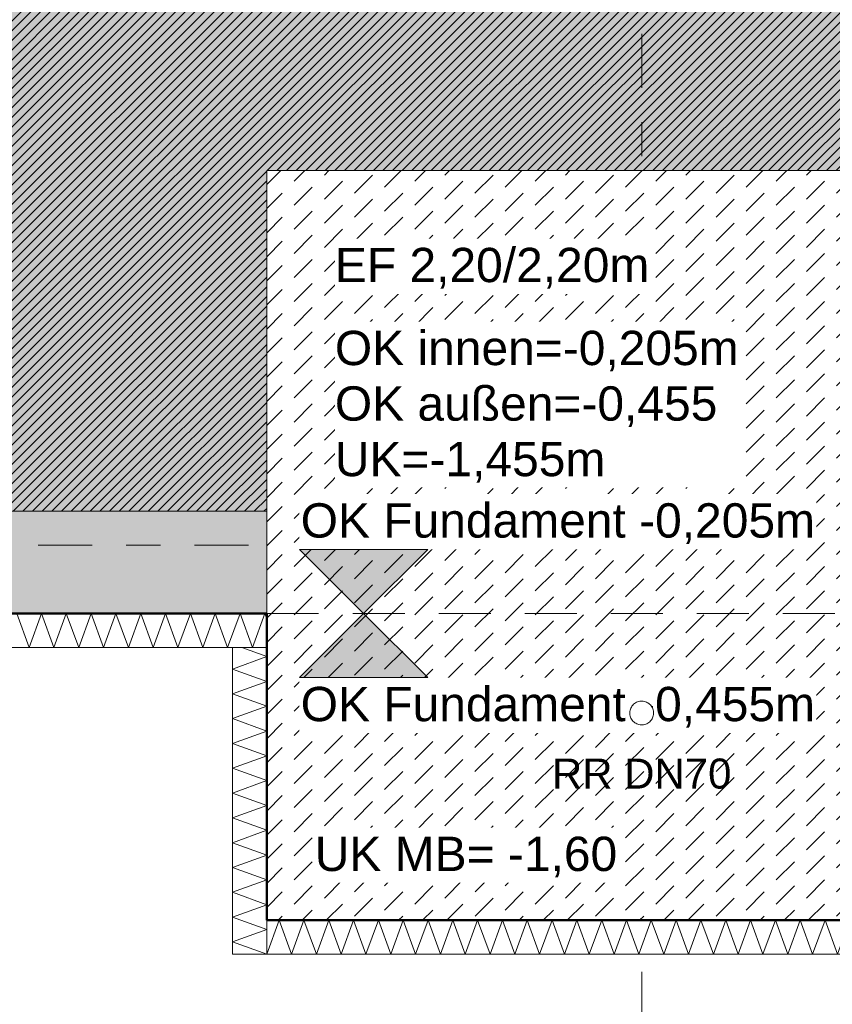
# Model space of a CAD drawing. Header units: metres. Extents: x -273 to 6, y -183 to 13.
# Tile 211 of 256: x -68.25 to -65.86, y -40.79 to -37.9. Entities that reach past the tile are written whole.
import ezdxf

# ---------------------------------------------------------------- set-up
doc = ezdxf.new("R2010")
doc.units = ezdxf.units.M
doc.header["$LTSCALE"] = 0.05
doc.header["$PDMODE"] = 1
doc.header["$PDSIZE"] = -2
doc.linetypes.add('ISO-02 Strichlinie', pattern=[3.81, 3.048, -0.762])
doc.linetypes.add('Linienart-53', pattern=[5.291531, 3.175, -1.058062, 0.352704, -0.705764])
doc.layers.get('0').update_dxf_attribs({"lineweight": 25})
for name, color, linetype, lineweight, true_color in [('00 -Bauelemente -Beton unbewehrt', 7, 'Continuous', 9, 0xf7e06e), ('00 -Bauelemente -Dämmung innen', 7, 'Continuous', 9, 0xff7fe6), ('30 -32 Gründung- 2 Flachgründungen u. Bodenplatten', 7, 'Continuous', 9, 0xff6633), ('30 -32 Gründung-4 Frostschürze', 7, 'Continuous', 9, 0x66aaff), ('70 -72 Beschriftung- 1 Beschriftung allgemein', 7, 'Continuous', 9, 0xff6633), ('70 -76 Bemaßung- 2 Allgemein', 7, 'Continuous', 5, 0x6666cc)]:
    doc.layers.add(name, color=color, linetype=linetype, lineweight=lineweight, true_color=true_color)
for name, color, linetype, lineweight in [('30 -35 Decken- 2 Beläge- Dämmung', 7, 'Continuous', 9), ('40 -41 Abwasser_Wasser_Gas- 2 Wasser-1', 7, 'Continuous', 15), ('70 -71 Achsen- 1 Gebäudeachsen', 7, 'Linienart-53', 18), ('Keine', 7, 'Continuous', 9)]:
    doc.layers.add(name, color=color, linetype=linetype, lineweight=lineweight)
doc.styles.add('Arial', font='arial.ttf')
doc.dimstyles.new('k+k_klein', dxfattribs={"dimtxt": 0.100689, "dimasz": 0.05302, "dimexe": 0.05, "dimexo": 0.15, "dimgap": 0.005, "dimtad": 1, "dimdec": 3, "dimtxsty": 'Arial', "dimblk": 'VW_SLASH-2', "dimblk1": 'VW_SLASH-2', "dimblk2": 'VW_SLASH-2', "dimcen": 0, "dimdle": 0.025, "dimadec": 3, "dimazin": 0, "dimtfac": 0.75, "dimtdec": 3, "dimtix": 1, "dimtmove": 0, "dimatfit": 0, "dimldrblk": 'VW_FILLEDARROW', "dimfxl": 0.1, "dimfxlon": 1, "dimfrac": 2, "dimtolj": 1, "dimarcsym": 0})

# ---------------------------------------------------------------- blocks, each defined once
blk = doc.blocks.new('_Achsen (3D)')
at = {"layer": '70 -71 Achsen- 1 Gebäudeachsen', "transparency": 33554687}
for p, q in [((-66.421, 3.8), (-66.421, -46.172)), ((-179.668, -39.447), (3.826, -39.447))]:
    blk.add_line(p, q, dxfattribs=at)
blk = doc.blocks.new('Gruppe-424')
at = {"color": 255, "linetype": 'Continuous', "lineweight": 5}
blk.add_wipeout([(-73.896, -39.747), (-67.521, -39.747), (-67.521, -39.647), (-73.896, -39.647)], dxfattribs=at).dxf.layer = '00 -Bauelemente -Dämmung innen'
blk = doc.blocks.new('Gruppe-425')
at = {"layer": '00 -Bauelemente -Dämmung innen', "color": 7, "transparency": 33554687, "flags": 128}
blk.add_lwpolyline([(-68.2545, -39.647), (-68.2181, -39.747), (-68.1817, -39.647), (-68.1453, -39.747), (-68.1089, -39.647), (-68.0725, -39.747), (-68.0361, -39.647), (-67.9997, -39.747), (-67.9633, -39.647), (-67.9269, -39.747), (-67.8905, -39.647), (-67.8541, -39.747), (-67.8177, -39.647), (-67.7813, -39.747), (-67.7449, -39.647), (-67.7085, -39.747), (-67.6721, -39.647), (-67.6357, -39.747), (-67.5993, -39.647), (-67.5629, -39.747), (-67.5265, -39.647), (-67.521, -39.6622)], dxfattribs=at)
blk = doc.blocks.new('Gruppe-427')
at = {"layer": '00 -Bauelemente -Dämmung innen', "color": 7, "linetype": 'Continuous', "lineweight": 9, "transparency": 33554687}
blk.add_line((-67.521, -39.747), (-67.521, -39.647), dxfattribs=at)
blk = doc.blocks.new('Gruppe-428')
at = {"color": 7, "transparency": 33554687}
blk.add_blockref('Gruppe-427', (0, 0), dxfattribs=at)
blk = doc.blocks.new('Gruppe-429')
at = {"layer": '00 -Bauelemente -Dämmung innen', "color": 7, "linetype": 'Continuous', "lineweight": 9, "transparency": 33554687}
blk.add_line((-67.521, -39.647), (-73.896, -39.647), dxfattribs=at)
blk = doc.blocks.new('Gruppe-430')
at = {"layer": '00 -Bauelemente -Dämmung innen', "color": 7, "linetype": 'Continuous', "lineweight": 9, "transparency": 33554687}
blk.add_line((-73.896, -39.747), (-67.521, -39.747), dxfattribs=at)
blk = doc.blocks.new('Gruppe-431')
at = {"color": 7, "transparency": 33554687}
for name in ['Gruppe-429', 'Gruppe-430']:
    blk.add_blockref(name, (0, 0), dxfattribs=at)
blk = doc.blocks.new('Gruppe-432')
at = {"layer": '00 -Bauelemente -Dämmung innen', "color": 7}
blk.add_blockref('Gruppe-424', (0, 0), dxfattribs=at)
at = {"color": 7, "transparency": 33554687}
for name in ['Gruppe-428', 'Gruppe-431']:
    blk.add_blockref(name, (0, 0), dxfattribs=at)
at = {"layer": '00 -Bauelemente -Dämmung innen', "color": 7, "transparency": 33554687}
blk.add_blockref('Gruppe-425', (0, 0), dxfattribs=at)
blk = doc.blocks.new('Gruppe-433')
at = {"layer": '00 -Bauelemente -Dämmung innen', "color": 7, "transparency": 33554687}
blk.add_blockref('Gruppe-432', (0, 0), dxfattribs=at)
at = {"layer": '00 -Bauelemente -Dämmung innen', "color": 0, "flags": 1}
for tag in ['prm0_value', 'prm1_value', 'prm2_value', 'prm3_value', 'prm4_value', 'prm5_value', 'prm6_value', 'IFC_UUID', 'instanceID', 'prm0_name', 'prm0_type', 'prm1_name', 'prm1_type', 'prm2_name', 'prm2_type', 'prm3_name', 'prm3_type', 'prm4_name', 'prm4_type', 'prm5_name', 'prm5_type', 'prm6_name', 'prm6_type']:
    blk.add_attdef(tag, (-73.896, -39.747), '', height=0.00018, dxfattribs=at)
blk = doc.blocks.new('Gruppe-1514')
at = {"color": 255, "linetype": 'Continuous', "lineweight": 5}
blk.add_wipeout([(-67.521, -40.647), (-65.221, -40.647), (-65.221, -40.547), (-67.521, -40.547)], dxfattribs=at).dxf.layer = '00 -Bauelemente -Dämmung innen'
blk = doc.blocks.new('Gruppe-1515')
at = {"layer": '00 -Bauelemente -Dämmung innen', "color": 7, "transparency": 33554687, "flags": 128}
blk.add_lwpolyline([(-67.521, -40.647), (-67.4846, -40.547), (-67.4482, -40.647), (-67.4118, -40.547), (-67.3754, -40.647), (-67.339, -40.547), (-67.3026, -40.647), (-67.2662, -40.547), (-67.2298, -40.647), (-67.1934, -40.547), (-67.157, -40.647), (-67.1206, -40.547), (-67.0842, -40.647), (-67.0478, -40.547), (-67.0114, -40.647), (-66.975, -40.547), (-66.9386, -40.647), (-66.9023, -40.547), (-66.8659, -40.647), (-66.8295, -40.547), (-66.7931, -40.647), (-66.7567, -40.547), (-66.7203, -40.647), (-66.6839, -40.547), (-66.6475, -40.647), (-66.6111, -40.547), (-66.5747, -40.647), (-66.5383, -40.547), (-66.5019, -40.647), (-66.4655, -40.547), (-66.4291, -40.647), (-66.3927, -40.547), (-66.3563, -40.647), (-66.3199, -40.547), (-66.2835, -40.647), (-66.2471, -40.547), (-66.2107, -40.647), (-66.1743, -40.547), (-66.1379, -40.647), (-66.1015, -40.547), (-66.0651, -40.647), (-66.0287, -40.547), (-65.9923, -40.647), (-65.9559, -40.547), (-65.9195, -40.647), (-65.8831, -40.547), (-65.8467, -40.647), (-65.8103, -40.547), (-65.7739, -40.647), (-65.7375, -40.547), (-65.7011, -40.647), (-65.6648, -40.547), (-65.6284, -40.647), (-65.592, -40.547), (-65.5556, -40.647), (-65.5192, -40.547), (-65.4828, -40.647), (-65.4464, -40.547), (-65.41, -40.647), (-65.3736, -40.547), (-65.3372, -40.647), (-65.3008, -40.547), (-65.2644, -40.647), (-65.228, -40.547), (-65.221, -40.5662)], dxfattribs=at)
blk = doc.blocks.new('Gruppe-1516')
at = {"layer": '00 -Bauelemente -Dämmung innen', "color": 7, "linetype": 'Continuous', "lineweight": 9, "transparency": 33554687}
blk.add_line((-67.521, -40.547), (-67.521, -40.647), dxfattribs=at)
blk = doc.blocks.new('Gruppe-1517')
at = {"layer": '00 -Bauelemente -Dämmung innen', "color": 7, "linetype": 'Continuous', "lineweight": 9, "transparency": 33554687}
blk.add_line((-65.221, -40.647), (-65.221, -40.547), dxfattribs=at)
blk = doc.blocks.new('Gruppe-1518')
at = {"color": 7, "transparency": 33554687}
for name in ['Gruppe-1516', 'Gruppe-1517']:
    blk.add_blockref(name, (0, 0), dxfattribs=at)
blk = doc.blocks.new('Gruppe-1519')
at = {"layer": '00 -Bauelemente -Dämmung innen', "color": 7, "linetype": 'Continuous', "lineweight": 9, "transparency": 33554687}
blk.add_line((-65.221, -40.547), (-67.521, -40.547), dxfattribs=at)
blk = doc.blocks.new('Gruppe-1520')
at = {"layer": '00 -Bauelemente -Dämmung innen', "color": 7, "linetype": 'Continuous', "lineweight": 9, "transparency": 33554687}
blk.add_line((-67.521, -40.647), (-65.221, -40.647), dxfattribs=at)
blk = doc.blocks.new('Gruppe-1521')
at = {"color": 7, "transparency": 33554687}
for name in ['Gruppe-1519', 'Gruppe-1520']:
    blk.add_blockref(name, (0, 0), dxfattribs=at)
blk = doc.blocks.new('Gruppe-1522')
at = {"layer": '00 -Bauelemente -Dämmung innen', "color": 7}
blk.add_blockref('Gruppe-1514', (0, 0), dxfattribs=at)
at = {"color": 7, "transparency": 33554687}
for name in ['Gruppe-1518', 'Gruppe-1521']:
    blk.add_blockref(name, (0, 0), dxfattribs=at)
at = {"layer": '00 -Bauelemente -Dämmung innen', "color": 7, "transparency": 33554687}
blk.add_blockref('Gruppe-1515', (0, 0), dxfattribs=at)
blk = doc.blocks.new('Gruppe-1523')
at = {"layer": '00 -Bauelemente -Dämmung innen', "color": 7, "transparency": 33554687}
blk.add_blockref('Gruppe-1522', (0, 0), dxfattribs=at)
at = {"layer": '00 -Bauelemente -Dämmung innen', "color": 0, "flags": 1}
for tag in ['prm0_value', 'prm1_value', 'prm2_value', 'prm3_value', 'prm4_value', 'prm5_value', 'prm6_value', 'IFC_UUID', 'instanceID', 'prm0_name', 'prm0_type', 'prm1_name', 'prm1_type', 'prm2_name', 'prm2_type', 'prm3_name', 'prm3_type', 'prm4_name', 'prm4_type', 'prm5_name', 'prm5_type', 'prm6_name', 'prm6_type']:
    blk.add_attdef(tag, (-67.521, -40.647), '', height=0.00018, dxfattribs=at)
blk = doc.blocks.new('Gruppe-1524')
at = {"color": 255, "linetype": 'Continuous', "lineweight": 5}
blk.add_wipeout([(-67.521, -40.647), (-67.521, -39.747), (-67.621, -39.747), (-67.621, -40.647)], dxfattribs=at).dxf.layer = '00 -Bauelemente -Dämmung innen'
blk = doc.blocks.new('Gruppe-1525')
at = {"layer": '00 -Bauelemente -Dämmung innen', "color": 7, "transparency": 33554687, "flags": 128}
blk.add_lwpolyline([(-67.521, -40.647), (-67.621, -40.6106), (-67.521, -40.5742), (-67.621, -40.5379), (-67.521, -40.5015), (-67.621, -40.4651), (-67.521, -40.4287), (-67.621, -40.3923), (-67.521, -40.3559), (-67.621, -40.3195), (-67.521, -40.2831), (-67.621, -40.2467), (-67.521, -40.2103), (-67.621, -40.1739), (-67.521, -40.1375), (-67.621, -40.1011), (-67.521, -40.0647), (-67.621, -40.0283), (-67.521, -39.9919), (-67.621, -39.9555), (-67.521, -39.9191), (-67.621, -39.8827), (-67.521, -39.8463), (-67.621, -39.8099), (-67.521, -39.7735), (-67.5937, -39.747)], dxfattribs=at)
blk = doc.blocks.new('Gruppe-1526')
at = {"layer": '00 -Bauelemente -Dämmung innen', "color": 7, "linetype": 'Continuous', "lineweight": 9, "transparency": 33554687}
blk.add_line((-67.621, -40.647), (-67.521, -40.647), dxfattribs=at)
blk = doc.blocks.new('Gruppe-1527')
at = {"layer": '00 -Bauelemente -Dämmung innen', "color": 7, "linetype": 'Continuous', "lineweight": 9, "transparency": 33554687}
blk.add_line((-67.521, -39.747), (-67.621, -39.747), dxfattribs=at)
blk = doc.blocks.new('Gruppe-1528')
at = {"color": 7, "transparency": 33554687}
for name in ['Gruppe-1527', 'Gruppe-1526']:
    blk.add_blockref(name, (0, 0), dxfattribs=at)
blk = doc.blocks.new('Gruppe-1529')
at = {"layer": '00 -Bauelemente -Dämmung innen', "color": 7, "linetype": 'Continuous', "lineweight": 9, "transparency": 33554687}
blk.add_line((-67.621, -39.747), (-67.621, -40.647), dxfattribs=at)
blk = doc.blocks.new('Gruppe-1530')
at = {"layer": '00 -Bauelemente -Dämmung innen', "color": 7, "linetype": 'Continuous', "lineweight": 9, "transparency": 33554687}
blk.add_line((-67.521, -40.647), (-67.521, -39.747), dxfattribs=at)
blk = doc.blocks.new('Gruppe-1531')
at = {"color": 7, "transparency": 33554687}
for name in ['Gruppe-1529', 'Gruppe-1530']:
    blk.add_blockref(name, (0, 0), dxfattribs=at)
blk = doc.blocks.new('Gruppe-1532')
at = {"layer": '00 -Bauelemente -Dämmung innen', "color": 7}
blk.add_blockref('Gruppe-1524', (0, 0), dxfattribs=at)
at = {"color": 7, "transparency": 33554687}
for name in ['Gruppe-1528', 'Gruppe-1531']:
    blk.add_blockref(name, (0, 0), dxfattribs=at)
at = {"layer": '00 -Bauelemente -Dämmung innen', "color": 7, "transparency": 33554687}
blk.add_blockref('Gruppe-1525', (0, 0), dxfattribs=at)
blk = doc.blocks.new('Gruppe-1533')
at = {"layer": '00 -Bauelemente -Dämmung innen', "color": 7, "transparency": 33554687}
blk.add_blockref('Gruppe-1532', (0, 0), dxfattribs=at)
at = {"layer": '00 -Bauelemente -Dämmung innen', "color": 0, "flags": 1}
for tag in ['prm0_value', 'prm1_value', 'prm2_value', 'prm3_value', 'prm4_value', 'prm5_value', 'prm6_value', 'IFC_UUID', 'instanceID', 'prm0_name', 'prm0_type', 'prm1_name', 'prm1_type', 'prm2_name', 'prm2_type', 'prm3_name', 'prm3_type', 'prm4_name', 'prm4_type', 'prm5_name', 'prm5_type', 'prm6_name', 'prm6_type']:
    blk.add_attdef(tag, (-67.621, -40.647), '', height=0.00018, dxfattribs=at)
blk = doc.blocks.new('Gruppe-2371')
at = {"layer": '30 -32 Gründung- 2 Flachgründungen u. Bodenplatten', "flags": 128}
blk.add_lwpolyline([(-67.521, -38.347), (-65.321, -38.347), (-65.321, -40.547), (-67.521, -40.547)], close=True, dxfattribs=at)
at = {"color": 255}
for points in [[(-67.321, -38.7093), (-66.3926, -38.7093), (-66.3926, -38.547), (-67.321, -38.547)], [(-67.321, -39.2773), (-66.1298, -39.2773), (-66.1298, -38.7905), (-67.321, -38.7905)]]:
    blk.add_wipeout(points, dxfattribs=at).dxf.layer = '70 -72 Beschriftung- 1 Beschriftung allgemein'
at = {"layer": '70 -72 Beschriftung- 1 Beschriftung allgemein', "char_height": 0.100689, "attachment_point": 1, "line_spacing_factor": 0.970891, "style": 'Arial'}
for s, insert in [('EF 2,20/2,20m', (-67.321, -38.5741)), ('OK innen=-0,205m\\POK außen=-0,455\\PUK=-1,455m', (-67.321, -38.8175))]:
    blk.add_mtext(s, dxfattribs=dict(at, insert=insert))
blk = doc.blocks.new('_FU_2D LP5 (2D)')
at = {"color": 255}
blk.add_wipeout([(-67.52099996, -38.34704198), (-65.32099996, -38.34704198), (-65.32099996, -40.54704198), (-67.52099996, -40.54704198)], dxfattribs=at).dxf.layer = '00 -Bauelemente -Beton unbewehrt'
at = {"layer": '00 -Bauelemente -Beton unbewehrt', "linetype": 'Continuous', "lineweight": 9}
h = blk.add_hatch(dxfattribs=at)
h.set_pattern_fill('Unbew_ Beton1 1mm SRF', style=0, pattern_type=2)
h.set_pattern_definition([(45, (0, 0), (0.088388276, 0.01767774), [0.075, -0.05])])
h.paths.add_polyline_path([(-67.52099996, -38.34704198), (-65.32099996, -38.34704198), (-65.32099996, -40.54704198), (-67.52099996, -40.54704198)])
at = {"layer": '30 -35 Decken- 2 Beläge- Dämmung', "linetype": 'Continuous', "lineweight": 18, "true_color": 0xd9d9d9}
h = blk.add_hatch(dxfattribs=at)
h.set_pattern_fill('Schraffur grau', color=254, style=0, pattern_type=2)
h.set_pattern_definition([(45, (-88.613402, -25.839444), (0.014142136, -0.014142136), [])])
h.paths.add_polyline_path([(-75.77099996, -21.84704198), (-74.77099996, -21.84704198), (-74.77099996, -20.54704198), (-75.67099996, -20.54704198), (-75.67099996, -14.84704198), (-79.77099996, -14.84704198), (-79.77099996, -29.09704198), (-80.92099996, -29.09704198), (-80.92099996, -29.93902719), (-80.92109109, -29.93902719), (-80.92109109, -33.19704198), (-84.92099996, -33.19704198), (-84.92099996, -29.93902719), (-84.92109109, -29.93902719), (-84.92109109, -29.09704198), (-89.17099996, -29.09704198), (-89.17099996, -33.19704198), (-93.17109109, -33.19704198), (-93.17109109, -29.09704198), (-98.82099996, -29.09704198), (-98.82099996, -34.09704198), (-75.67099996, -34.09704198), (-75.67099996, -30.59704198), (-73.67099996, -30.59704198), (-73.67099996, -35.19704198), (-74.57099996, -35.19704198), (-74.57099996, -38.67204198), (-73.89599996, -38.67204198), (-73.89599996, -39.34704198), (-67.52099996, -39.34704198), (-67.52099996, -38.34704198), (-65.32099996, -38.34704198), (-65.32099996, -39.34704198), (-59.27099996, -39.34704198), (-59.27099996, -38.34704198), (-57.07099996, -38.34704198), (-57.07099996, -39.34704198), (-50.67099996, -39.34704198), (-50.67099996, -28.29704198), (-56.92099996, -28.29704198), (-56.92099996, -32.44704198), (-59.42099996, -32.44704198), (-59.42099996, -28.29704198), (-65.17099996, -28.29704198), (-65.17099996, -32.44704198), (-67.67099996, -32.44704198), (-67.67099996, -28.29704198), (-73.57099996, -28.29704198), (-73.57099996, -29.29704198), (-75.77099996, -29.29704198), (-75.77099996, -27.09704198), (-74.77099996, -27.09704198), (-74.77099996, -24.04704198), (-75.77099996, -24.04704198)])
at = {"layer": 'Keine', "linetype": 'Continuous', "lineweight": 0, "transparency": 33554511}
h = blk.add_hatch(color=43, dxfattribs=at)
h.paths.add_polyline_path([(-75.67109109, -30.59704198), (-73.67099996, -30.59704198), (-73.67099996, -35.19704198), (-74.57099996, -35.19704198), (-74.57099996, -38.67204198), (-73.89599996, -38.67204198), (-73.89599996, -39.34704198), (-67.52099996, -39.34704198), (-67.52099996, -38.34704198), (-65.32099996, -38.34704198), (-65.32099996, -39.34704198), (-59.27099996, -39.34704198), (-59.27099996, -38.34704198), (-57.07099996, -38.34704198), (-57.07099996, -39.34704198), (-50.67099996, -39.34704198), (-50.67099996, -28.29704198), (-56.92099996, -28.29704198), (-56.92099996, -32.44704198), (-59.42099996, -32.44704198), (-59.42099996, -28.29704198), (-65.17099996, -28.29704198), (-65.17099996, -32.44704198), (-67.67099996, -32.44704198), (-67.67099996, -28.29704198), (-73.57099996, -28.29704198), (-73.57099996, -29.29704198), (-75.77099996, -29.29704198), (-75.77099996, -27.09704198), (-74.77099996, -27.09704198), (-74.77099996, -24.04704198), (-75.77099996, -24.04704198), (-75.77099996, -21.84704198), (-74.77099996, -21.84704198), (-74.77099996, -20.54704198), (-75.67109109, -20.54704198), (-75.67109109, -10.69704198), (-75.42109109, -10.69704198), (-75.42109109, -9.44704198), (-81.42109109, -9.44704198), (-81.42109109, -13.94704198), (-84.42109109, -13.94704198), (-84.42109109, -6.44704198), (-81.95609109, -6.44704198), (-81.95609109, -3.29008264), (-84.69599996, -3.29008264), (-84.69599996, -0.54704198), (-88.07099996, -0.54704198), (-88.07099996, -2.44704198), (-89.37099996, -2.44704198), (-89.37099996, -0.54704198), (-89.57099996, -0.54704198), (-89.57099996, -2.89008719), (-92.77099996, -2.89008719), (-92.77099996, -0.54704198), (-93.72109109, -0.54704198), (-93.72109109, -8.09704198), (-92.67109109, -8.09704198), (-92.67109109, -6.44704198), (-89.67109109, -6.44704198), (-89.67109109, -13.94704198), (-92.67109109, -13.94704198), (-92.67109109, -9.29704198), (-98.82109109, -9.29704198), (-98.82109109, -11.09704198), (-94.09609109, -11.09704198), (-94.09609109, -23.54704198), (-98.82109109, -23.54704198), (-98.82109109, -34.09704198), (-75.67109109, -34.09704198)])
h.paths.add_polyline_path([(-89.17109109, -33.19704198), (-93.17109109, -33.19704198), (-93.17109109, -29.19704198), (-89.17109109, -29.19704198)])
h.paths.add_polyline_path([(-84.92109109, -29.19704198), (-80.92109109, -29.19704198), (-80.92109109, -33.19704198), (-84.92109109, -33.19704198)])
h.paths.add_polyline_path([(-85.12109109, -17.39704198), (-80.72109109, -17.39704198), (-80.72109109, -25.49704198), (-85.12109109, -25.49704198)])
h.paths.add_polyline_path([(-88.97109109, -25.49704198), (-93.37109109, -25.49704198), (-93.37109109, -17.39704198), (-88.97109109, -17.39704198)])
at = {"layer": '00 -Bauelemente -Beton unbewehrt', "flags": 128}
blk.add_lwpolyline([(-67.52099996, -38.34704198), (-65.32099996, -38.34704198), (-65.32099996, -40.54704198), (-67.52099996, -40.54704198)], close=True, dxfattribs=at)
at = {"layer": '30 -35 Decken- 2 Beläge- Dämmung', "flags": 128}
blk.add_lwpolyline([(-98.82099996, -34.09704198), (-75.67099996, -34.09704198), (-75.67099996, -30.59704198), (-73.67099996, -30.59704198), (-73.67099996, -35.19704198), (-74.57099996, -35.19704198), (-74.57099996, -38.67204198), (-73.89599996, -38.67204198), (-73.89599996, -39.34704198), (-67.52099996, -39.34704198), (-67.52099996, -38.34704198), (-65.32099996, -38.34704198), (-65.32099996, -39.34704198), (-59.27099996, -39.34704198), (-59.27099996, -38.34704198), (-57.07099996, -38.34704198), (-57.07099996, -39.34704198), (-50.67099996, -39.34704198), (-50.67099996, -28.29704198)], dxfattribs=at)
at = {"layer": 'Keine', "flags": 128}
blk.add_lwpolyline([(-98.82109109, -34.09704198), (-75.67109109, -34.09704198), (-75.67109109, -30.59704198), (-73.67099996, -30.59704198), (-73.67099996, -35.19704198), (-74.57099996, -35.19704198), (-74.57099996, -38.67204198), (-73.89599996, -38.67204198), (-73.89599996, -39.34704198), (-67.52099996, -39.34704198), (-67.52099996, -38.34704198), (-65.32099996, -38.34704198), (-65.32099996, -39.34704198), (-59.27099996, -39.34704198), (-59.27099996, -38.34704198), (-57.07099996, -38.34704198), (-57.07099996, -39.34704198), (-50.67099996, -39.34704198), (-50.67099996, -28.29704198)], dxfattribs=at)
at = {"layer": '00 -Bauelemente -Dämmung innen', "color": 7}
for name in ['Gruppe-433', 'Gruppe-1523']:
    blk.add_blockref(name, (0, 0), dxfattribs=at)
at = {"layer": '30 -32 Gründung-4 Frostschürze', "linetype": 'Continuous', "lineweight": 0, "transparency": 33554534}
blk.add_hatch(color=161, dxfattribs=at).paths.add_polyline_path([(-67.52099996, -39.64704198), (-73.89599996, -39.64704198), (-73.89599996, -39.34704198), (-67.52099996, -39.34704198)])
at = {"layer": '30 -32 Gründung- 2 Flachgründungen u. Bodenplatten', "linetype": 'ISO-02 Strichlinie'}
blk.add_line((-67.52099996, -39.64704198), (-65.32099996, -39.64704198), dxfattribs=at)
at = {"layer": '30 -32 Gründung-4 Frostschürze', "flags": 128}
blk.add_lwpolyline([(-67.52099996, -39.64704198), (-73.89599996, -39.64704198), (-73.89599996, -39.34704198), (-67.52099996, -39.34704198)], close=True, dxfattribs=at)
at = {"layer": '00 -Bauelemente -Dämmung innen', "color": 7}
blk.add_blockref('Gruppe-1533', (0, 0), dxfattribs=at)
at = {"layer": '30 -32 Gründung- 2 Flachgründungen u. Bodenplatten', "color": 7}
blk.add_blockref('Gruppe-2371', (0, 0), dxfattribs=at)
at = {"layer": '70 -72 Beschriftung- 1 Beschriftung allgemein', "color": 103, "lineweight": 50, "true_color": 0x66cc7f, "flags": 128}
blk.add_lwpolyline([(-98.82099996, -34.39704198), (-75.67099996, -34.39704198), (-75.67099996, -35.19704198), (-74.87099996, -35.19704198), (-74.87099996, -38.67204198), (-75.44599996, -38.67204198), (-75.44599996, -40.22204198), (-73.89599996, -40.22204198), (-73.89599996, -39.64704198), (-67.52099996, -39.64704198), (-67.52099996, -40.54704198), (-65.32099996, -40.54704198), (-65.32099996, -39.64704198), (-59.27099996, -39.64704198), (-59.27099996, -40.54704198), (-57.07099996, -40.54704198), (-57.07099996, -39.64704198), (-50.67099996, -39.64704198), (-50.67099996, -40.19704198), (-49.17099996, -40.19704198), (-49.17099996, -34.39704198), (-26.02099996, -34.39704198)], dxfattribs=at)
blk = doc.blocks.new('VW_SLASH-2')
at = {"color": 0, "linetype": 'ByBlock', "lineweight": -2, "transparency": 16777216}
blk.add_line((0.472, 0), (-1, 0), dxfattribs=at)
at = {"color": 0, "lineweight": 5, "transparency": 16777216, "flags": 128}
blk.add_lwpolyline([(0.5, 0.5), (-0.5, -0.5)], dxfattribs=at)
blk = doc.blocks.new('*D2920')
at = {"layer": '70 -76 Bemaßung- 2 Allgemein', "color": 0, "lineweight": -2}
for p, q in [((-73.896, -44.172), (-73.896, -44.322)), ((-67.521, -44.172), (-67.521, -44.322)), ((-67.574, -44.272), (-73.843, -44.272))]:
    blk.add_line(p, q, dxfattribs=at)
at = {"layer": 'Defpoints', "color": 0}
for p in [(-73.896, -39.347), (-67.521, -39.647), (-73.896, -44.272)]:
    blk.add_point(p, dxfattribs=at)
at = {"layer": '70 -76 Bemaßung- 2 Allgemein', "color": 0, "lineweight": -2, "xscale": 0.05302001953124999, "yscale": 0.05302001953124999, "zscale": 0.05302001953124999, "rotation": 180}
blk.add_blockref('VW_SLASH-2', (-73.896, -44.272), dxfattribs=at)
at = {"layer": '70 -76 Bemaßung- 2 Allgemein', "color": 0, "lineweight": -2, "xscale": 0.05302001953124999, "yscale": 0.05302001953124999, "zscale": 0.05302001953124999}
blk.add_blockref('VW_SLASH-2', (-67.521, -44.272), dxfattribs=at)
at = {"layer": '70 -76 Bemaßung- 2 Allgemein', "color": 0, "insert": (-70.7085, -44.1898), "char_height": 0.100689, "attachment_point": 5, "style": 'Arial'}
blk.add_mtext('\\A1;6,37\\S5^ ;', dxfattribs=at)
blk = doc.blocks.new('VW_FILLEDARROW')
at = {"linetype": 'Continuous', "lineweight": 0, "transparency": 16777216}
blk.add_hatch(color=0, dxfattribs=at).paths.add_polyline_path([(-2.829, 0.758), (0, 0), (-2.829, -0.758)])
at = {"color": 0, "lineweight": 5, "transparency": 16777216, "flags": 128}
blk.add_lwpolyline([(-2.829, 0.758), (0, 0), (-2.829, -0.758)], close=True, dxfattribs=at)
blk = doc.blocks.new('*D2921')
at = {"layer": '70 -76 Bemaßung- 2 Allgemein', "color": 0, "lineweight": -2}
for p, q in [((-66.421, -44.122), (-66.421, -44.222)), ((-67.521, -44.172), (-67.521, -44.322)), ((-66.474, -44.272), (-67.468, -44.272))]:
    blk.add_line(p, q, dxfattribs=at)
at = {"layer": 'Defpoints', "color": 0}
for p in [(-67.521, -39.647), (-67.521, -44.272), (-66.421, -44.272)]:
    blk.add_point(p, dxfattribs=at)
at = {"layer": '70 -76 Bemaßung- 2 Allgemein', "color": 0, "lineweight": -2, "xscale": 0.05302001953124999, "yscale": 0.05302001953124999, "zscale": 0.05302001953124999, "rotation": 180}
blk.add_blockref('VW_SLASH-2', (-67.521, -44.272), dxfattribs=at)
at = {"layer": '70 -76 Bemaßung- 2 Allgemein', "color": 0, "lineweight": -2, "xscale": 0.05302001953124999, "yscale": 0.05302001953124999, "zscale": 0.05302001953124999}
blk.add_blockref('VW_SLASH-2', (-66.421, -44.272), dxfattribs=at)
at = {"layer": '70 -76 Bemaßung- 2 Allgemein', "color": 0, "insert": (-66.971, -44.2066), "char_height": 0.10069, "attachment_point": 5, "style": 'Arial'}
blk.add_mtext('\\A1;1,10', dxfattribs=at)
blk = doc.blocks.new('*D3124')
at = {"layer": '70 -76 Bemaßung- 2 Allgemein', "color": 0, "lineweight": -2}
for p, q in [((-73.796, -43.672), (-73.796, -43.822)), ((-67.621, -43.672), (-67.621, -43.822)), ((-67.674, -43.772), (-73.743, -43.772))]:
    blk.add_line(p, q, dxfattribs=at)
at = {"layer": 'Defpoints', "color": 0}
for p in [(-73.796, -40.322), (-67.621, -40.647), (-73.796, -43.772)]:
    blk.add_point(p, dxfattribs=at)
at = {"layer": '70 -76 Bemaßung- 2 Allgemein', "color": 0, "lineweight": -2, "xscale": 0.05302001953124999, "yscale": 0.05302001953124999, "zscale": 0.05302001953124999, "rotation": 180}
blk.add_blockref('VW_SLASH-2', (-73.796, -43.772), dxfattribs=at)
at = {"layer": '70 -76 Bemaßung- 2 Allgemein', "color": 0, "lineweight": -2, "xscale": 0.05302001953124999, "yscale": 0.05302001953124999, "zscale": 0.05302001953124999}
blk.add_blockref('VW_SLASH-2', (-67.621, -43.772), dxfattribs=at)
at = {"layer": '70 -76 Bemaßung- 2 Allgemein', "color": 0, "insert": (-70.7085, -43.6898), "char_height": 0.100689, "attachment_point": 5, "style": 'Arial'}
blk.add_mtext('\\A1;6,17\\S5^ ;', dxfattribs=at)
blk = doc.blocks.new('*D3125')
at = {"layer": '70 -76 Bemaßung- 2 Allgemein', "color": 0, "lineweight": -2}
for p, q in [((-67.621, -43.672), (-67.621, -43.822)), ((-67.521, -43.672), (-67.521, -43.822)), ((-67.674, -43.772), (-67.727, -43.772)), ((-67.521, -43.772), (-67.621, -43.772)), ((-67.468, -43.772), (-67.415, -43.772))]:
    blk.add_line(p, q, dxfattribs=at)
at = {"layer": 'Defpoints', "color": 0}
for p in [(-67.521, -40.547), (-67.621, -40.647), (-67.621, -43.772)]:
    blk.add_point(p, dxfattribs=at)
at = {"layer": '70 -76 Bemaßung- 2 Allgemein', "color": 0, "lineweight": -2, "xscale": 0.05302001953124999, "yscale": 0.05302001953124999, "zscale": 0.05302001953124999}
blk.add_blockref('VW_SLASH-2', (-67.621, -43.772), dxfattribs=at)
at = {"layer": '70 -76 Bemaßung- 2 Allgemein', "color": 0, "lineweight": -2, "xscale": 0.05302001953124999, "yscale": 0.05302001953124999, "zscale": 0.05302001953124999, "rotation": 180}
blk.add_blockref('VW_SLASH-2', (-67.521, -43.772), dxfattribs=at)
at = {"layer": '70 -76 Bemaßung- 2 Allgemein', "color": 0, "insert": (-67.571, -43.9837), "char_height": 0.10069, "attachment_point": 5, "style": 'Arial'}
blk.add_mtext('\\A1;10', dxfattribs=at)
blk = doc.blocks.new('*D3126')
at = {"layer": '70 -76 Bemaßung- 2 Allgemein', "color": 0, "lineweight": -2}
for p, q in [((-67.521, -43.672), (-67.521, -43.822)), ((-66.421, -43.672), (-66.421, -43.822)), ((-66.474, -43.772), (-67.468, -43.772))]:
    blk.add_line(p, q, dxfattribs=at)
at = {"layer": 'Defpoints', "color": 0}
for p in [(-67.521, -40.547), (-66.421, -40.547), (-67.521, -43.772)]:
    blk.add_point(p, dxfattribs=at)
at = {"layer": '70 -76 Bemaßung- 2 Allgemein', "color": 0, "lineweight": -2, "xscale": 0.05302001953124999, "yscale": 0.05302001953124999, "zscale": 0.05302001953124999, "rotation": 180}
blk.add_blockref('VW_SLASH-2', (-67.521, -43.772), dxfattribs=at)
at = {"layer": '70 -76 Bemaßung- 2 Allgemein', "color": 0, "lineweight": -2, "xscale": 0.05302001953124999, "yscale": 0.05302001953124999, "zscale": 0.05302001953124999}
blk.add_blockref('VW_SLASH-2', (-66.421, -43.772), dxfattribs=at)
at = {"layer": '70 -76 Bemaßung- 2 Allgemein', "color": 0, "insert": (-66.971, -43.7066), "char_height": 0.10069, "attachment_point": 5, "style": 'Arial'}
blk.add_mtext('\\A1;1,10', dxfattribs=at)
blk = doc.blocks.new('*D3127')
at = {"layer": '70 -76 Bemaßung- 2 Allgemein', "color": 0, "lineweight": -2}
for p, q in [((-66.421, -43.672), (-66.421, -43.822)), ((-65.321, -43.672), (-65.321, -43.822)), ((-65.374, -43.772), (-66.368, -43.772))]:
    blk.add_line(p, q, dxfattribs=at)
at = {"layer": 'Defpoints', "color": 0}
for p in [(-66.421, -40.547), (-65.321, -40.547), (-66.421, -43.772)]:
    blk.add_point(p, dxfattribs=at)
at = {"layer": '70 -76 Bemaßung- 2 Allgemein', "color": 0, "lineweight": -2, "xscale": 0.05302001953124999, "yscale": 0.05302001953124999, "zscale": 0.05302001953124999, "rotation": 180}
blk.add_blockref('VW_SLASH-2', (-66.421, -43.772), dxfattribs=at)
at = {"layer": '70 -76 Bemaßung- 2 Allgemein', "color": 0, "lineweight": -2, "xscale": 0.05302001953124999, "yscale": 0.05302001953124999, "zscale": 0.05302001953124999}
blk.add_blockref('VW_SLASH-2', (-65.321, -43.772), dxfattribs=at)
at = {"layer": '70 -76 Bemaßung- 2 Allgemein', "color": 0, "insert": (-65.871, -43.7066), "char_height": 0.10069, "attachment_point": 5, "style": 'Arial'}
blk.add_mtext('\\A1;1,10', dxfattribs=at)
blk = doc.blocks.new('Gruppe-2892')
at = {"color": 255}
for points in [[(-67.4252, -39.4588), (-65.9086, -39.4588), (-65.9086, -39.2965), (-67.4252, -39.2965)], [(-67.4252, -39.9975), (-65.9086, -39.9975), (-65.9086, -39.8353), (-67.4252, -39.8353)]]:
    blk.add_wipeout(points, dxfattribs=at).dxf.layer = '70 -72 Beschriftung- 1 Beschriftung allgemein'
at = {"layer": '30 -32 Gründung- 2 Flachgründungen u. Bodenplatten', "linetype": 'Continuous', "lineweight": 0, "transparency": 33554687}
for points in [[(-67.4252, -39.4588), (-67.237, -39.647), (-67.0488, -39.4588)], [(-67.4252, -39.8353), (-67.237, -39.647), (-67.0488, -39.8353)]]:
    blk.add_hatch(color=7, dxfattribs=at).paths.add_polyline_path(points)
at = {"layer": '30 -32 Gründung- 2 Flachgründungen u. Bodenplatten', "flags": 128}
for points in [[(-67.4252, -39.4588), (-67.237, -39.647), (-67.0488, -39.4588)], [(-67.4252, -39.8353), (-67.237, -39.647), (-67.0488, -39.8353)]]:
    blk.add_lwpolyline(points, close=True, dxfattribs=at)
at = {"layer": '70 -72 Beschriftung- 1 Beschriftung allgemein', "char_height": 0.100689, "attachment_point": 2, "line_spacing_factor": 0.970891, "style": 'Arial'}
for s, insert in [('OK Fundament -0,205m', (-66.6669, -39.3236)), ('OK Fundament -0,455m', (-66.6669, -39.8623))]:
    blk.add_mtext(s, dxfattribs=dict(at, insert=insert))
blk = doc.blocks.new('Gruppe-2942')
at = {"layer": '70 -72 Beschriftung- 1 Beschriftung allgemein', "insert": (-66.421, -40.0727), "char_height": 0.0881, "attachment_point": 2, "line_spacing_factor": 0.969685, "style": 'Arial'}
blk.add_mtext('RR DN70', dxfattribs=at)
at = {"color": 255}
blk.add_wipeout([(-66.4513, -39.9215), (-66.4494, -39.9186), (-66.4473, -39.916), (-66.4449, -39.9135), (-66.4423, -39.9113), (-66.4395, -39.9093), (-66.4365, -39.9076), (-66.4333, -39.9063), (-66.4301, -39.9052), (-66.4267, -39.9045), (-66.4233, -39.9041), (-66.4199, -39.9041), (-66.4164, -39.9043), (-66.4131, -39.9049), (-66.4097, -39.9059), (-66.4066, -39.9072), (-66.4035, -39.9087), (-66.4006, -39.9106), (-66.3979, -39.9127), (-66.3955, -39.9151), (-66.3932, -39.9177), (-66.3913, -39.9206), (-66.3896, -39.9236), (-66.3882, -39.9267), (-66.3872, -39.93), (-66.3865, -39.9333), (-66.3861, -39.9367), (-66.386, -39.9402), (-66.3863, -39.9436), (-66.3869, -39.947), (-66.3879, -39.9503), (-66.3891, -39.9535), (-66.3907, -39.9565), (-66.3926, -39.9594), (-66.3947, -39.9621), (-66.3971, -39.9646), (-66.3997, -39.9668), (-66.4025, -39.9688), (-66.4055, -39.9704), (-66.4087, -39.9718), (-66.4119, -39.9728), (-66.4153, -39.9736), (-66.4187, -39.974), (-66.4221, -39.974), (-66.4256, -39.9737), (-66.4289, -39.9731), (-66.4323, -39.9722), (-66.4354, -39.9709), (-66.4385, -39.9693), (-66.4414, -39.9675), (-66.4441, -39.9653), (-66.4465, -39.963), (-66.4488, -39.9603), (-66.4507, -39.9575), (-66.4524, -39.9545), (-66.4538, -39.9514), (-66.4548, -39.9481), (-66.4555, -39.9447), (-66.4559, -39.9413), (-66.456, -39.9379), (-66.4557, -39.9345), (-66.4551, -39.9311), (-66.4541, -39.9278), (-66.4529, -39.9246)], dxfattribs=at).dxf.layer = '40 -41 Abwasser_Wasser_Gas- 2 Wasser-1'
at = {"layer": '40 -41 Abwasser_Wasser_Gas- 2 Wasser-1', "flags": 128}
blk.add_lwpolyline([(-66.4513, -39.9215), (-66.4494, -39.9186), (-66.4473, -39.916), (-66.4449, -39.9135), (-66.4423, -39.9113), (-66.4395, -39.9093), (-66.4365, -39.9076), (-66.4333, -39.9063), (-66.4301, -39.9052), (-66.4267, -39.9045), (-66.4233, -39.9041), (-66.4199, -39.9041), (-66.4164, -39.9043), (-66.4131, -39.9049), (-66.4097, -39.9059), (-66.4066, -39.9072), (-66.4035, -39.9087), (-66.4006, -39.9106), (-66.3979, -39.9127), (-66.3955, -39.9151), (-66.3932, -39.9177), (-66.3913, -39.9206), (-66.3896, -39.9236), (-66.3882, -39.9267), (-66.3872, -39.93), (-66.3865, -39.9333), (-66.3861, -39.9367), (-66.386, -39.9402), (-66.3863, -39.9436), (-66.3869, -39.947), (-66.3879, -39.9503), (-66.3891, -39.9535), (-66.3907, -39.9565), (-66.3926, -39.9594), (-66.3947, -39.9621), (-66.3971, -39.9646), (-66.3997, -39.9668), (-66.4025, -39.9688), (-66.4055, -39.9704), (-66.4087, -39.9718), (-66.4119, -39.9728), (-66.4153, -39.9736), (-66.4187, -39.974), (-66.4221, -39.974), (-66.4256, -39.9737), (-66.4289, -39.9731), (-66.4323, -39.9722), (-66.4354, -39.9709), (-66.4385, -39.9693), (-66.4414, -39.9675), (-66.4441, -39.9653), (-66.4465, -39.963), (-66.4488, -39.9603), (-66.4507, -39.9575), (-66.4524, -39.9545), (-66.4538, -39.9514), (-66.4548, -39.9481), (-66.4555, -39.9447), (-66.4559, -39.9413), (-66.456, -39.9379), (-66.4557, -39.9345), (-66.4551, -39.9311), (-66.4541, -39.9278), (-66.4529, -39.9246)], close=True, dxfattribs=at)
blk = doc.blocks.new('Gruppe-2951')
at = {"layer": '40 -41 Abwasser_Wasser_Gas- 2 Wasser-1', "color": 7}
blk.add_blockref('Gruppe-2942', (0, 0), dxfattribs=at)
blk = doc.blocks.new('Gruppe-3000')
at = {"layer": '70 -72 Beschriftung- 1 Beschriftung allgemein', "linetype": 'Continuous', "lineweight": 5}
blk.add_point((-67.38, -40.175), dxfattribs=at)
at = {"color": 255}
blk.add_wipeout([(-67.38, -40.4373), (-66.487, -40.4373), (-66.487, -40.275), (-67.38, -40.275)], dxfattribs=at).dxf.layer = '70 -72 Beschriftung- 1 Beschriftung allgemein'
at = {"layer": '70 -72 Beschriftung- 1 Beschriftung allgemein', "insert": (-67.38, -40.302), "char_height": 0.100689, "attachment_point": 1, "line_spacing_factor": 0.970891, "style": 'Arial'}
blk.add_mtext('UK MB= -1,60', dxfattribs=at)
blk = doc.blocks.new('Gruppe-2787')
at = {"layer": '70 -76 Bemaßung- 2 Allgemein'}
for base, p1, p2, text, picture, middle in [((-73.89599996, -44.27204198), (-67.52099996, -39.64704198), (-73.89599996, -39.34704198), '6,37\\S5^ ;', '*D2920', (-70.70849996, -44.18984735)), ((-67.52099996, -44.27204198), (-66.42099996, -44.27204198), (-67.52099996, -39.64704198), '1,10', '*D2921', (-66.97099996, -44.20657844))]:
    dim = blk.add_linear_dim(base=base, p1=p1, p2=p2, text=text, dimstyle='k+k_klein', override={"dimtxt": 0.100689, "dimgap": 0.005, "dimdec": 8, "dimpost": '<>', "dimtxsty": 'Arial', "dimtmove": 2}, dxfattribs=at)
    dim.commit()
    dim.dimension.update_dxf_attribs({"geometry": picture, "text_midpoint": middle})
blk = doc.blocks.new('Gruppe-2791')
at = {"layer": '70 -76 Bemaßung- 2 Allgemein'}
for base, p1, p2, text, override, picture, middle in [((-73.79599996, -43.77204198), (-67.62099996, -40.64704198), (-73.79599996, -40.32204198), '6,17\\S5^ ;', {"dimtxt": 0.100689, "dimgap": 0.005, "dimdec": 8, "dimpost": '<>', "dimtxsty": 'Arial', "dimtmove": 2}, '*D3124', (-70.70849996, -43.68984735)), ((-67.62099996, -43.77204198), (-67.52099996, -40.54704198), (-67.62099996, -40.64704198), '10', {"dimtxt": 0.100689, "dimgap": 0.005, "dimdec": 8, "dimpost": '<>', "dimtxsty": 'Arial', "dimtix": 0, "dimtmove": 2}, '*D3125', (-67.57099996, -43.98374666)), ((-67.52099996, -43.77204198), (-66.42099996, -40.54704198), (-67.52099996, -40.54704198), '1,10', {"dimtxt": 0.100689, "dimgap": 0.005, "dimdec": 8, "dimpost": '<>', "dimtxsty": 'Arial', "dimtmove": 2}, '*D3126', (-66.97099996, -43.70657844)), ((-66.42099996, -43.77204198), (-65.32099996, -40.54704198), (-66.42099996, -40.54704198), '1,10', {"dimtxt": 0.100689, "dimgap": 0.005, "dimdec": 8, "dimpost": '<>', "dimtxsty": 'Arial', "dimtmove": 2}, '*D3127', (-65.87099996, -43.70657844))]:
    dim = blk.add_linear_dim(base=base, p1=p1, p2=p2, text=text, dimstyle='k+k_klein', override=override, dxfattribs=at)
    dim.commit()
    dim.dimension.update_dxf_attribs({"geometry": picture, "text_midpoint": middle})
blk = doc.blocks.new('_FU_2D Bemaßung_ Beschriftung (3D)')
at = {"layer": '70 -76 Bemaßung- 2 Allgemein'}
for name in ['Gruppe-2787', 'Gruppe-2791']:
    blk.add_blockref(name, (0, 0), dxfattribs=at)
at = {"layer": '70 -72 Beschriftung- 1 Beschriftung allgemein', "color": 7}
blk.add_blockref('Gruppe-2892', (0, 0), dxfattribs=at)
blk.add_blockref('Gruppe-2951', (0, 0), dxfattribs=at)
blk.add_blockref('Gruppe-3000', (0, 0), dxfattribs=at)

msp = doc.modelspace()

# ---------------------------------------------------------------- block references
at = {"layer": 'Keine', "color": 1}
msp.add_blockref('_Achsen (3D)', (0, 0), dxfattribs=at)

# ---------------------------------------------------------------- next in the draw order: block references
msp.add_blockref('_FU_2D LP5 (2D)', (0, 0), dxfattribs=at)

# ---------------------------------------------------------------- next in the draw order: block references
msp.add_blockref('_FU_2D Bemaßung_ Beschriftung (3D)', (0, 0), dxfattribs=at)

doc.saveas('drawing.dxf')
